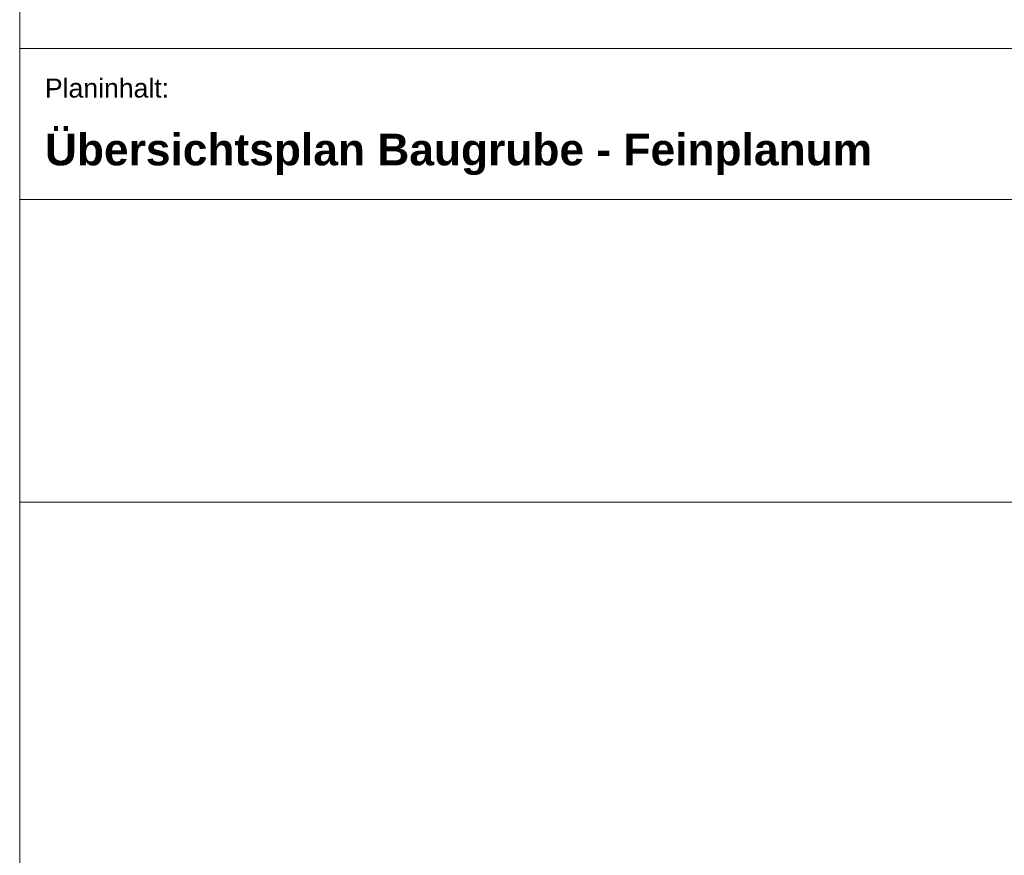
# Model space of a CAD drawing. Header units: metres. Extents: x -3716 to 31, y -1854 to 706.
# Tile 182 of 237: x -200 to -103, y -68 to 15. Entities that reach past the tile are written whole.
import ezdxf

# ---------------------------------------------------------------- set-up
doc = ezdxf.new("R2010")
doc.units = ezdxf.units.M
doc.header["$LTSCALE"] = 1.25
doc.layers.add('70 -74 Zeichnungsblatt- 4 Plankopf Linie', color=7, linetype='Continuous', lineweight=13)
doc.layers.add('70 -74 Zeichnungsblatt- 5 Plankopf Text', color=7, linetype='Continuous', lineweight=18)
doc.styles.add('Arial', font='arial.ttf')
doc.styles.add('Arial (bold)', font='arialbd.ttf')

# ---------------------------------------------------------------- blocks, each defined once
blk = doc.blocks.new('Gruppe-4')
at = {"layer": '70 -74 Zeichnungsblatt- 4 Plankopf Linie'}
for p, q in [((0.882446, -0.12334), (0.882446, -0.4155)), ((1.062446, -0.13466), (0.882446, -0.13466)), ((1.062446, -0.14666), (0.882446, -0.14666)), ((1.062446, -0.17066), (0.882446, -0.17066))]:
    blk.add_line(p, q, dxfattribs=at)
at = {"layer": '70 -74 Zeichnungsblatt- 5 Plankopf Text', "insert": (0.884446, -0.137055), "char_height": 0.00151045, "attachment_point": 1, "line_spacing_factor": 0.970891, "style": 'Arial'}
blk.add_mtext('Planinhalt:', dxfattribs=at)
at = {"layer": '70 -74 Zeichnungsblatt- 5 Plankopf Text', "insert": (0.884446, -0.141424), "char_height": 0.00251722, "width": 0.089, "attachment_point": 1, "line_spacing_factor": 0.996218, "style": 'Arial (bold)'}
blk.add_mtext('Übersichtsplan Baugrube - Feinplanum ', dxfattribs=at)
blk = doc.blocks.new('Plankopf')
at = {"layer": '70 -74 Zeichnungsblatt- 4 Plankopf Linie', "color": 7, "transparency": 33554687}
blk.add_blockref('Gruppe-4', (0, 0), dxfattribs=at)
at = {"layer": '70 -74 Zeichnungsblatt- 4 Plankopf Linie', "color": 0, "flags": 1}
for tag in ['AR_Genehmigt_-_Datum', 'Auto_Generate_Page_Number', 'Auto_Total_Num_Sheets', 'Architekt', 'Architekt_Zusatz_-1-', 'Teil', 'Total_Num_Sheets', 'Tragwerksplanung', 'Tragwerksplanung_Zusatz_-1-', 'TGA', 'TGA_Zusatz_-1-', 'Scale', 'Sheet_Number', 'Sheet_Title', 'Status', 'Zone', 'Zone', 'Zone', 'Zone', 'Zone', 'Zone', 'Geschäftszeichen', 'Current_Plot_Date', 'Gewerk', 'Landschaftsarchitekt', 'Landschaftsarchitekten_Zusatz-1-', 'Papiermaße', 'Number', 'Publish_Date', 'Number', 'Publish_Date', 'Number', 'Publish_Date', 'Number', 'Publish_Date', 'Number', 'Publish_Date', 'Planungsgrundlagen', 'Plot_Date_Format', 'BH_Genehmigt_-_Datum', 'Ebene', 'Page_Number', 'Plannummer_Fachplaner', 'File_Name', 'File_Name_Include_Path', 'Projektname_Zusatz', 'Höhe_üNHN', 'Leistungsphase', 'Number', 'Publish_Date', 'Recipients', 'Recipients', 'Recipients', 'Recipients', 'Recipients', 'Project_Date', 'Project_ID', 'Project_Name', 'Recipients', 'Date', 'Note', 'Date', 'Note', 'Date', 'Note', 'Date', 'Note', 'Date', 'Note', 'Format', 'Date', 'Date', 'Note']:
    blk.add_attdef(tag, (-1.0675, -0.4205), '', height=0.00018, dxfattribs=at)

msp = doc.modelspace()

# ---------------------------------------------------------------- block references
at = {"layer": '70 -74 Zeichnungsblatt- 4 Plankopf Linie', "xscale": 1250, "yscale": 1250, "zscale": 1250}
msp.add_blockref('Plankopf', (-1303.546, 180.164), dxfattribs=at)

doc.saveas('drawing.dxf')
